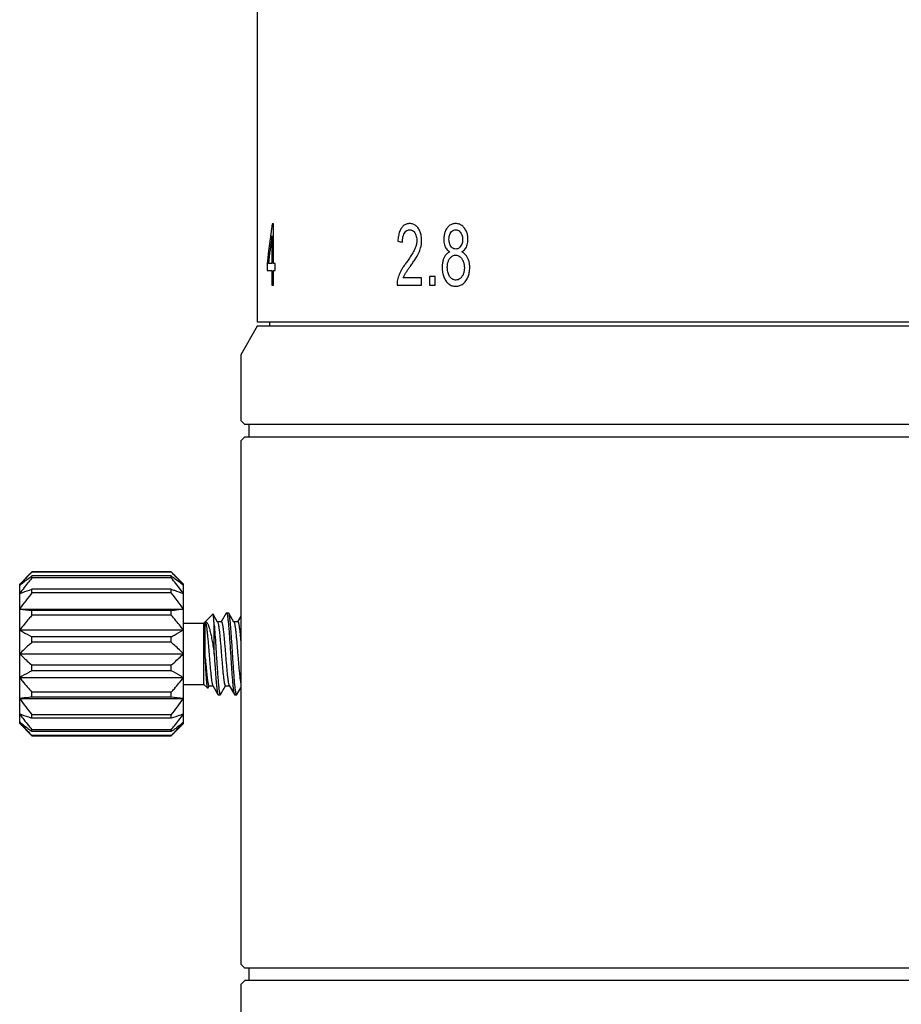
# Model space of a CAD drawing. Header units: millimetres. Extents: x 536 to 656, y -64 to 28.
# Tile 2 of 6: x 536 to 558, y -40 to -16. Entities that reach past the tile are written whole.
import ezdxf

# ---------------------------------------------------------------- set-up
doc = ezdxf.new("R2010")
doc.units = ezdxf.units.MM
doc.layers.get('0').update_dxf_attribs({"color": 50})

msp = doc.modelspace()

# ---------------------------------------------------------------- linework, layer by layer
at = {"color": 0, "linetype": 'Continuous'}
for p, q in [((541.9529, -12.6043), (541.9529, -23.5043)), ((542.3509, -21.1043), (542.3202, -21.1043)), ((542.3509, -22.0764), (542.3509, -21.1043)), ((542.3134, -21.4), (542.3134, -22.0764)), ((542.1957, -22.0764), (542.1957, -22.2452)), ((542.3134, -22.0764), (542.2262, -22.0764)), ((542.3943, -22.0764), (542.3509, -22.0764)), ((542.3943, -22.2452), (542.3943, -22.0764)), ((542.1957, -22.2452), (542.3134, -22.2452)), ((542.3134, -22.2452), (542.3134, -22.6043)), ((542.3509, -22.6043), (542.3509, -22.2452)), ((542.3509, -22.2452), (542.3943, -22.2452)), ((545.9699, -22.4273), (545.5195, -22.4273)), ((545.9699, -22.6043), (545.9699, -22.4273)), ((546.1608, -22.3946), (546.1608, -22.6043)), ((546.2962, -22.3946), (546.1608, -22.3946)), ((546.2962, -22.6043), (546.2962, -22.3946)), ((542.3134, -22.6043), (542.3509, -22.6043)), ((545.3685, -22.6043), (545.9699, -22.6043)), ((546.1608, -22.6043), (546.2962, -22.6043)), ((559.2176, -23.5043), (541.9529, -23.5043)), ((542.2528, -23.5043), (542.2528, -23.6046)), ((541.9528, -23.6046), (541.5528, -24.3046)), ((578.1528, -23.6046), (541.9528, -23.6046)), ((541.5528, -24.3046), (541.5528, -24.5046)), ((541.5528, -24.3046), (541.5528, -24.5046)), ((541.5571, -24.7046), (541.5571, -25.5046)), ((541.5528, -25.7046), (541.5528, -25.9046)), ((541.5528, -25.7046), (541.5528, -25.9046)), ((541.5528, -25.9046), (541.6528, -26.0046)), ((578.4528, -26.0046), (541.6529, -26.0046)), ((541.7528, -26.0046), (541.7528, -26.3046)), ((541.6528, -26.3046), (541.5528, -26.4046)), ((541.5528, -26.4046), (541.5528, -33.3584)), ((541.6529, -26.3046), (578.4528, -26.3046)), ((536.1528, -29.9046), (536.4528, -29.6046)), ((536.4528, -29.6057), (536.4528, -29.6046)), ((536.4528, -29.6046), (539.8528, -29.6046)), ((539.8528, -29.6057), (536.4528, -29.6057)), ((536.4528, -29.7495), (536.4528, -29.7031)), ((539.8528, -29.7031), (536.4528, -29.7031)), ((539.8528, -29.7495), (536.4528, -29.7495)), ((539.8528, -29.6057), (539.8528, -29.6046)), ((540.1528, -29.9046), (539.8528, -29.6046)), ((539.8528, -29.7495), (539.8528, -29.7031)), ((536.1528, -33.3046), (536.1528, -29.9046)), ((536.4528, -30.117), (536.4528, -30.0297)), ((539.8528, -30.0297), (536.4528, -30.0297)), ((539.8528, -30.117), (539.8528, -30.0297)), ((540.1528, -33.3046), (540.1528, -29.9046)), ((539.8528, -30.117), (536.4528, -30.117)), ((536.1528, -30.5118), (540.1528, -30.5118)), ((536.4528, -30.6639), (536.4528, -30.5464)), ((539.8528, -30.5464), (536.4528, -30.5464)), ((539.8528, -30.6639), (536.4528, -30.6639)), ((539.8528, -30.6639), (539.8528, -30.5464)), ((540.6528, -30.8546), (540.8711, -30.6363)), ((540.9867, -30.8287), (540.8756, -30.6379)), ((541.1958, -30.6106), (541.0733, -30.8211)), ((541.1958, -30.6106), (541.2028, -30.6046)), ((541.2028, -30.6046), (541.2528, -30.6046)), ((541.2598, -30.6106), (541.2528, -30.6046)), ((541.3867, -30.8287), (541.2598, -30.6106)), ((541.5528, -30.6845), (541.4733, -30.8211)), ((540.1528, -30.8546), (540.6528, -30.8546)), ((540.6528, -32.3546), (540.6528, -30.8546)), ((540.6863, -31.7089), (540.6863, -30.8281)), ((540.9028, -31.6047), (540.9028, -30.8975)), ((541.0778, -30.8211), (540.9822, -30.8211)), ((541.4778, -30.8211), (541.3822, -30.8211)), ((536.1528, -31.0231), (540.1528, -31.0231)), ((536.4528, -31.3243), (536.4528, -31.1906)), ((539.8528, -31.1906), (536.4528, -31.1906)), ((539.8528, -31.3243), (539.8528, -31.1906)), ((539.8528, -31.3243), (536.4528, -31.3243)), ((536.1528, -31.6046), (540.1528, -31.6046)), ((536.4528, -32.0185), (536.4528, -31.8848)), ((539.8528, -31.8848), (536.4528, -31.8848)), ((539.8528, -32.0185), (539.8528, -31.8848)), ((536.1528, -32.186), (540.1528, -32.186)), ((539.8528, -32.0185), (536.4528, -32.0185)), ((540.1528, -32.3546), (540.6528, -32.3546)), ((540.6528, -32.3546), (540.7443, -32.4461)), ((540.7495, -32.4442), (540.7822, -32.3881)), ((540.7778, -32.3881), (540.8733, -32.3881)), ((540.8689, -32.3804), (540.9958, -32.5985)), ((541.0598, -32.5985), (541.1822, -32.3881)), ((541.1778, -32.3881), (541.2733, -32.3881)), ((541.2689, -32.3804), (541.3958, -32.5985)), ((541.4598, -32.5985), (541.5528, -32.4387)), ((536.1528, -32.6973), (540.1528, -32.6973)), ((536.4528, -32.6628), (536.4528, -32.5452)), ((539.8528, -32.5452), (536.4528, -32.5452)), ((539.8528, -32.6628), (536.4528, -32.6628)), ((539.8528, -32.6628), (539.8528, -32.5452)), ((540.9958, -32.5985), (541.0028, -32.6046)), ((541.0028, -32.6046), (541.0528, -32.6046)), ((541.3958, -32.5985), (541.4028, -32.6046)), ((541.4028, -32.6046), (541.4528, -32.6046)), ((541.4598, -32.5985), (541.4528, -32.6046)), ((536.4528, -33.1794), (536.4528, -33.0922)), ((539.8528, -33.0922), (536.4528, -33.0922)), ((539.8528, -33.1794), (536.4528, -33.1794)), ((539.8528, -33.1794), (539.8528, -33.0922)), ((536.1528, -33.3046), (536.4528, -33.6046)), ((540.1528, -33.3046), (539.8528, -33.6046)), ((541.5528, -33.3584), (541.5528, -39.1843)), ((536.4528, -33.5061), (536.4528, -33.4597)), ((539.8528, -33.4597), (536.4528, -33.4597)), ((539.8528, -33.5061), (536.4528, -33.5061)), ((536.4528, -33.6046), (536.4528, -33.6034)), ((539.8528, -33.6034), (536.4528, -33.6034)), ((536.4528, -33.6046), (539.8528, -33.6046)), ((539.8528, -33.5061), (539.8528, -33.4597)), ((539.8528, -33.6046), (539.8528, -33.6034)), ((541.5528, -39.1843), (541.6528, -39.2843)), ((578.4528, -39.2843), (541.6528, -39.2843)), ((541.7528, -39.2843), (541.7528, -39.5843)), ((541.6528, -39.5843), (541.5528, -39.6843)), ((578.4528, -39.5843), (541.6528, -39.5843)), ((541.5528, -39.6843), (541.5528, -41.2843))]:
    msp.add_line(p, q, dxfattribs=at)
for centre, radius, start, end in [((579.948, -26.417), 38.001, 171.9636, 173.44119), ((581.1331, -26.7538), 39.1871, 172.14762, 173.1447), ((553.5209, 24.887), 47.1259, 260.06332, 260.20124), ((545.2795, -21.5152), 0.6891, 345.16027, 0.05009), ((545.8973, -22.5895), 0.529, 167.62008, 181.60333), ((539.0281, -33.4752), 4.5643, 128.84699, 129.04704), ((537.2774, -33.4752), 4.5644, 50.95296, 51.15304), ((538.6389, -10.2415), 20.4222, 263.00777, 263.85501), ((537.6667, -52.9676), 20.4222, 83.00777, 83.85501), ((539.0281, -29.7339), 4.5644, 230.95296, 231.153), ((537.2774, -29.734), 4.5643, 308.84699, 309.04704)]:
    msp.add_arc(centre, radius, start, end, dxfattribs=at)
for points in [[(545.6796, -21.0982), (545.65, -21.0984), (545.5954, -21.1069), (545.5264, -21.1462), (545.4905, -21.1859), (545.475, -21.2095)], [(545.8899, -21.2179), (545.8725, -21.1913), (545.8336, -21.1469), (545.7624, -21.107), (545.7084, -21.0982), (545.6796, -21.0982)], [(546.8008, -21.0982), (546.7704, -21.0984), (546.7143, -21.1069), (546.643, -21.1463), (546.6058, -21.1861), (546.5896, -21.2097)], [(547.0182, -21.2128), (546.9987, -21.1866), (546.9567, -21.1432), (546.8838, -21.1065), (546.8294, -21.0981), (546.8008, -21.0982)], [(545.475, -21.2095), (545.4581, -21.2344), (545.4292, -21.2916), (545.4006, -21.4006), (545.3912, -21.486), (545.3889, -21.532)], [(545.5006, -21.5515), (545.5007, -21.5195), (545.5043, -21.4606), (545.5214, -21.3855), (545.5386, -21.347), (545.5488, -21.3305)], [(545.5488, -21.3305), (545.5601, -21.312), (545.5845, -21.2815), (545.6275, -21.2563), (545.6599, -21.2505), (545.6771, -21.2507)], [(545.6771, -21.2507), (545.6941, -21.2507), (545.726, -21.2563), (545.768, -21.2821), (545.7913, -21.3098), (545.8018, -21.3264)], [(545.8018, -21.3264), (545.813, -21.3443), (545.8316, -21.3818), (545.8467, -21.4406), (545.8504, -21.4864), (545.8505, -21.5105)], [(545.9686, -21.5146), (545.9683, -21.4735), (545.962, -21.3968), (545.9368, -21.3036), (545.9075, -21.2452), (545.8899, -21.2179)], [(546.5896, -21.2097), (546.5711, -21.2368), (546.5409, -21.2931), (546.5172, -21.3803), (546.5113, -21.4488), (546.5112, -21.485)], [(546.6368, -21.4788), (546.6371, -21.4562), (546.6409, -21.4141), (546.6563, -21.3631), (546.6733, -21.3316), (546.6835, -21.3169)], [(546.6835, -21.3169), (546.6949, -21.301), (546.719, -21.2749), (546.7574, -21.2545), (546.7868, -21.2496), (546.8022, -21.2496)], [(546.8022, -21.2496), (546.8183, -21.2498), (546.8486, -21.2552), (546.8865, -21.2775), (546.9102, -21.3035), (546.9213, -21.3192)], [(546.9213, -21.3192), (546.9327, -21.3359), (546.9516, -21.3708), (546.9664, -21.425), (546.97, -21.467), (546.97, -21.4891)], [(547.1015, -21.4901), (547.1011, -21.4513), (547.0943, -21.379), (547.0671, -21.2923), (547.0365, -21.2381), (547.0182, -21.2128)], [(545.8505, -21.5105), (545.8505, -21.5339), (545.8465, -21.5815), (545.8284, -21.6564), (545.809, -21.707), (545.7974, -21.7326)], [(546.5112, -21.485), (546.5112, -21.5099), (546.514, -21.557), (546.5269, -21.62), (546.54, -21.6552), (546.5478, -21.6714)], [(546.6828, -21.653), (546.6718, -21.6363), (546.6537, -21.6011), (546.6401, -21.5447), (546.6368, -21.5015), (546.6368, -21.4788)], [(546.97, -21.4891), (546.9698, -21.5116), (546.9661, -21.5538), (546.9506, -21.606), (546.9332, -21.6385), (546.9227, -21.6538)], [(547.063, -21.6722), (547.0716, -21.655), (547.0859, -21.6185), (547.0987, -21.5573), (547.1015, -21.5131), (547.1015, -21.4901)], [(545.7974, -21.7326), (545.7806, -21.7672), (545.7432, -21.8369), (545.676, -21.9384), (545.6239, -22.0121), (545.5961, -22.0497)], [(545.6945, -22.1387), (545.7167, -22.1081), (545.7592, -22.0478), (545.8172, -21.9622), (545.8524, -21.904), (545.869, -21.875)], [(545.869, -21.875), (545.8803, -21.8548), (545.9011, -21.8143), (545.9269, -21.7535), (545.94, -21.7124), (545.9456, -21.6917)], [(546.6616, -21.7909), (546.6404, -21.7994), (546.6017, -21.8207), (546.5542, -21.8672), (546.5302, -21.9051), (546.52, -21.926)], [(546.5478, -21.6714), (546.5557, -21.6883), (546.5747, -21.7199), (546.613, -21.7605), (546.6444, -21.7817), (546.6616, -21.7909)], [(546.654, -21.9567), (546.6685, -21.936), (546.6985, -21.9022), (546.745, -21.877), (546.7811, -21.8707), (546.8001, -21.8707)], [(546.8036, -21.7203), (546.7868, -21.7203), (546.7554, -21.7153), (546.7147, -21.6922), (546.6926, -21.6677), (546.6828, -21.653)], [(546.8001, -21.8707), (546.8204, -21.8709), (546.8587, -21.8777), (546.9074, -21.9058), (546.9374, -21.9383), (546.9515, -21.9579)], [(546.9227, -21.6538), (546.9119, -21.6692), (546.8886, -21.6947), (546.8489, -21.7156), (546.8192, -21.7204), (546.8036, -21.7203)], [(546.9481, -21.7909), (546.9652, -21.7816), (546.9964, -21.7604), (547.0351, -21.72), (547.0547, -21.6889), (547.063, -21.6722)], [(547.0935, -21.9364), (547.0825, -21.9143), (547.0569, -21.874), (547.008, -21.8253), (546.9691, -21.801), (546.9481, -21.7909)], [(545.5961, -22.0497), (545.5771, -22.0752), (545.5413, -22.1261), (545.4934, -22.2), (545.4653, -22.2511), (545.4521, -22.2769)], [(546.52, -21.926), (546.5092, -21.9475), (546.4913, -21.9944), (546.4748, -22.0768), (546.4712, -22.1381), (546.4712, -22.1705)], [(546.5971, -22.1715), (546.5972, -22.1421), (546.6015, -22.087), (546.62, -22.0171), (546.6413, -21.9758), (546.654, -21.9567)], [(546.9515, -21.9579), (546.9661, -21.9795), (546.9903, -22.0246), (547.0086, -22.0949), (547.0132, -22.1491), (547.0132, -22.1777)], [(547.1445, -22.1756), (547.1444, -22.1446), (547.1406, -22.0855), (547.1232, -22.0054), (547.1046, -21.9583), (547.0935, -21.9364)], [(545.4521, -22.2769), (545.4412, -22.2988), (545.4213, -22.3427), (545.3974, -22.4093), (545.3855, -22.4538), (545.3806, -22.4761)], [(545.5195, -22.4273), (545.5238, -22.4159), (545.5329, -22.3932), (545.5483, -22.3599), (545.5598, -22.3384), (545.5658, -22.3278)], [(545.5658, -22.3278), (545.5777, -22.3082), (545.6031, -22.2681), (545.6461, -22.2065), (545.6778, -22.1618), (545.6945, -22.1387)], [(546.4712, -22.1705), (546.4715, -22.2158), (546.4786, -22.3004), (546.507, -22.404), (546.5409, -22.4688), (546.5614, -22.4992)], [(546.6217, -22.324), (546.6162, -22.3073), (546.6069, -22.2737), (546.5989, -22.2239), (546.5971, -22.1891), (546.5971, -22.1715)], [(546.6968, -22.4386), (546.6854, -22.4293), (546.6646, -22.4084), (546.6403, -22.371), (546.6273, -22.3405), (546.6217, -22.324)], [(547.0132, -22.1777), (547.0131, -22.2073), (547.0086, -22.2627), (546.9892, -22.3332), (546.9672, -22.3747), (546.9539, -22.3938)], [(547.0495, -22.499), (547.0718, -22.4669), (547.1086, -22.4002), (547.1371, -22.2982), (547.1443, -22.2179), (547.1445, -22.1756)], [(546.5614, -22.4992), (546.5821, -22.529), (546.6275, -22.5785), (546.7086, -22.6206), (546.7701, -22.6301), (546.8029, -22.6299)], [(546.8043, -22.4785), (546.791, -22.4784), (546.7654, -22.4753), (546.7311, -22.4625), (546.7081, -22.4476), (546.6968, -22.4386)], [(546.8029, -22.6299), (546.8374, -22.6298), (546.9017, -22.6199), (546.9849, -22.5742), (547.0297, -22.5271), (547.0495, -22.499)], [(546.9539, -22.3938), (546.9395, -22.4138), (546.9092, -22.4468), (546.8606, -22.4724), (546.8237, -22.4785), (546.8043, -22.4785)], [(536.4528, -30.117), (536.3493, -30.2459), (536.2484, -30.377), (536.1528, -30.5118)], [(540.1528, -30.5118), (540.0571, -30.377), (539.9562, -30.2459), (539.8528, -30.117)], [(536.1528, -32.6973), (536.2484, -32.8321), (536.3493, -32.9632), (536.4528, -33.0922)], [(539.8528, -33.0922), (539.9562, -32.9632), (540.0571, -32.8321), (540.1528, -32.6973)]]:
    msp.add_open_spline(points, degree=3, dxfattribs=at)
for points, knots in [([(541.5539, -24.5046), (541.5542, -24.5046), (541.5539, -24.5066), (541.5545, -24.5088), (541.5545, -24.5139), (541.5551, -24.5236), (541.5554, -24.5405), (541.556, -24.5649), (541.5564, -24.5949), (541.5569, -24.642), (541.5571, -24.6791), (541.5571, -24.7046)], [0, 0, 0, 0, 0.0049572, 0.0194039, 0.0432529, 0.0763407, 0.1687517, 0.2931065, 0.4445558, 0.617385, 1, 1, 1, 1]), ([(541.5571, -25.5046), (541.5571, -25.5301), (541.5569, -25.5671), (541.5564, -25.6143), (541.556, -25.6442), (541.5554, -25.6687), (541.5551, -25.6855), (541.5545, -25.6952), (541.5545, -25.7004), (541.5539, -25.7025), (541.5542, -25.7046), (541.5539, -25.7046)], [0, 0, 0, 0, 0.3826145, 0.5554317, 0.7068789, 0.8312392, 0.9236578, 0.9567484, 0.9805978, 0.9950435, 1, 1, 1, 1]), ([(536.4528, -29.6057), (536.4269, -29.6322), (536.3246, -29.7382), (536.2249, -29.8469), (536.1528, -29.9304)], [0, 0, 0, 0, 0.2510558, 1, 1, 1, 1]), ([(536.4528, -29.7495), (536.4269, -29.7807), (536.3242, -29.9062), (536.2246, -30.0342), (536.1528, -30.1323)], [0, 0, 0, 0, 0.2501902, 1, 1, 1, 1]), ([(536.1652, -29.9204), (536.1883, -29.9018), (536.2826, -29.8273), (536.3793, -29.7558), (536.4528, -29.7031)], [0, 0, 0, 0, 0.2469663, 1, 1, 1, 1]), ([(540.1528, -29.9304), (540.1288, -29.9026), (540.0313, -29.7921), (539.9301, -29.685), (539.8528, -29.6057)], [0, 0, 0, 0, 0.2488631, 1, 1, 1, 1]), ([(539.8528, -29.7031), (539.8774, -29.7208), (539.9747, -29.7913), (540.0704, -29.8641), (540.1404, -29.9204)], [0, 0, 0, 0, 0.2527724, 1, 1, 1, 1]), ([(540.1528, -30.1323), (540.1288, -30.0996), (540.0317, -29.9698), (539.9303, -29.8432), (539.8528, -29.7495)], [0, 0, 0, 0, 0.2498181, 1, 1, 1, 1]), ([(536.1528, -30.1323), (536.177, -30.1235), (536.2765, -30.0878), (536.3767, -30.0544), (536.4528, -30.0297)], [0, 0, 0, 0, 0.2436379, 1, 1, 1, 1]), ([(539.8528, -30.0297), (539.8785, -30.0381), (539.9789, -30.071), (540.0789, -30.1053), (540.1528, -30.1323)], [0, 0, 0, 0, 0.2557184, 1, 1, 1, 1]), ([(539.8528, -30.5464), (539.8785, -30.5436), (539.9785, -30.5325), (540.0785, -30.521), (540.1528, -30.5118)], [0, 0, 0, 0, 0.2566938, 1, 1, 1, 1]), ([(536.4528, -30.6639), (536.4269, -30.6932), (536.3244, -30.8108), (536.2247, -30.9309), (536.1528, -31.0231)], [0, 0, 0, 0, 0.2505195, 1, 1, 1, 1]), ([(540.1528, -31.0231), (540.1288, -30.9925), (540.0316, -30.8704), (539.9302, -30.7517), (539.8528, -30.6639)], [0, 0, 0, 0, 0.2494554, 1, 1, 1, 1]), ([(540.8756, -30.6379), (540.8753, -30.6373), (540.8747, -30.6364), (540.8735, -30.6354), (540.8721, -30.6354), (540.8714, -30.6359), (540.8711, -30.6363)], [0, 0, 0, 0, 0.3324115, 0.5707198, 0.7660747, 1, 1, 1, 1]), ([(540.9028, -30.8975), (540.9007, -30.8635), (540.8977, -30.8154), (540.8929, -30.7552), (540.8896, -30.719), (540.8863, -30.6892), (540.8831, -30.6659), (540.8798, -30.6495), (540.8773, -30.6408), (540.8756, -30.6379)], [0, 0, 0, 0, 0.3905211, 0.5532624, 0.6926187, 0.8076111, 0.897457, 0.9615755, 1, 1, 1, 1]), ([(541.2028, -30.6046), (541.2054, -30.6046), (541.2093, -30.6091), (541.2125, -30.6159), (541.2156, -30.6245), (541.2187, -30.6352), (541.2231, -30.6542), (541.2285, -30.6835), (541.2346, -30.7254), (541.2434, -30.7976), (541.2539, -30.9064), (541.2661, -31.056), (541.2783, -31.2267), (541.2905, -31.412), (541.2986, -31.5395), (541.3028, -31.6046)], [0, 0, 0, 0, 0.0078171, 0.0145303, 0.0234047, 0.0345008, 0.0478377, 0.0811826, 0.1232202, 0.1736011, 0.2974646, 0.448145, 0.6199334, 0.8062585, 1, 1, 1, 1]), ([(541.3528, -31.6046), (541.3489, -31.544), (541.3413, -31.425), (541.3299, -31.2513), (541.3185, -31.0894), (541.3072, -30.9446), (541.2973, -30.837), (541.2892, -30.763), (541.2835, -30.7177), (541.2778, -30.6798), (541.2722, -30.6495), (541.2666, -30.6272), (541.2623, -30.615), (541.2598, -30.6106)], [0, 0, 0, 0, 0.1820295, 0.3580396, 0.5221893, 0.669053, 0.793801, 0.8465758, 0.892372, 0.9308237, 0.9616631, 0.9847102, 1, 1, 1, 1]), ([(540.6863, -30.8281), (540.6911, -30.8266), (540.7025, -30.8264), (540.7183, -30.836), (540.7327, -30.8531), (540.7468, -30.8774), (540.7607, -30.909), (540.7744, -30.9474), (540.788, -30.9924), (540.8067, -31.0638), (540.829, -31.1658), (540.8543, -31.3008), (540.879, -31.4491), (540.8948, -31.5519), (540.9028, -31.6047)], [0, 0, 0, 0, 0.0182602, 0.0386394, 0.064886, 0.0985553, 0.1400822, 0.1893888, 0.2461656, 0.3099561, 0.4563749, 0.6237674, 0.8068088, 1, 1, 1, 1]), ([(540.6863, -30.8281), (540.6886, -30.8319), (540.6929, -30.8422), (540.6984, -30.8609), (540.704, -30.8855), (540.7121, -30.9294), (540.7217, -30.9975), (540.7328, -31.0933), (540.7439, -31.2054), (540.7551, -31.3303), (540.7663, -31.464), (540.7776, -31.6022), (540.7888, -31.7404), (540.8, -31.8743), (540.8112, -31.9996), (540.8224, -32.1122), (540.8334, -32.2086), (540.8431, -32.2773), (540.8512, -32.3217), (540.8567, -32.3467), (540.8622, -32.3658), (540.8665, -32.3764), (540.8689, -32.3804)], [0, 0, 0, 0, 0.0087474, 0.0211681, 0.037283, 0.0570114, 0.1067649, 0.168966, 0.2416797, 0.3226127, 0.4091978, 0.4986816, 0.5882154, 0.6749488, 0.7561231, 0.8291629, 0.8917637, 0.9419781, 0.9619567, 0.978322, 0.9909994, 1, 1, 1, 1]), ([(540.9028, -30.8975), (540.9098, -30.976), (540.9229, -31.1466), (540.9408, -31.415), (540.9558, -31.6532), (540.9682, -31.8458), (540.9775, -31.9845), (540.9867, -32.115), (540.996, -32.2344), (541.0052, -32.3402), (541.0143, -32.4301), (541.0223, -32.4942), (541.0289, -32.536), (541.0335, -32.5599), (541.038, -32.5787), (541.042, -32.591), (541.0455, -32.5982), (541.0481, -32.6023), (541.051, -32.6046), (541.0528, -32.6046)], [0, 0, 0, 0, 0.1376318, 0.2988191, 0.4697687, 0.5543195, 0.6358156, 0.7125022, 0.7827289, 0.844989, 0.897956, 0.9405175, 0.9576174, 0.9718218, 0.983076, 0.9913808, 0.9944541, 0.9968491, 1, 1, 1, 1]), ([(540.9867, -30.8287), (540.9892, -30.833), (540.9936, -30.8443), (540.9994, -30.8647), (541.0052, -30.8915), (541.0136, -30.9395), (541.0237, -31.0135), (541.0353, -31.1173), (541.047, -31.2381), (541.0587, -31.3718), (541.0704, -31.5136), (541.0821, -31.6587), (541.0939, -31.8018), (541.1056, -31.938), (541.1172, -32.0626), (541.1289, -32.171), (541.139, -32.2496), (541.1474, -32.3015), (541.1532, -32.3316), (541.159, -32.3553), (541.1641, -32.3709), (541.1685, -32.38), (541.1718, -32.3852), (541.1755, -32.3881), (541.1778, -32.3881)], [0, 0, 0, 0, 0.0094389, 0.0228806, 0.0403289, 0.061686, 0.1154458, 0.1824038, 0.2602713, 0.3463535, 0.437657, 0.5310009, 0.6231308, 0.7108363, 0.7910657, 0.8610382, 0.9183515, 0.9416442, 0.9610995, 0.9765912, 0.9880579, 0.9923095, 0.9956288, 1, 1, 1, 1]), ([(541.0778, -30.8211), (541.0801, -30.8211), (541.0837, -30.824), (541.0871, -30.8292), (541.0915, -30.8382), (541.0965, -30.8539), (541.1023, -30.8776), (541.1081, -30.9076), (541.1166, -30.9596), (541.1267, -31.0381), (541.1383, -31.1466), (541.1499, -31.2711), (541.1617, -31.4073), (541.1734, -31.5505), (541.1851, -31.6955), (541.1969, -31.8374), (541.2086, -31.971), (541.2202, -32.0919), (541.2318, -32.1956), (541.2419, -32.2697), (541.2504, -32.3176), (541.2562, -32.3445), (541.2619, -32.3649), (541.2664, -32.3761), (541.2689, -32.3804)], [0, 0, 0, 0, 0.0043701, 0.0076893, 0.0119425, 0.0234084, 0.0389003, 0.0583562, 0.0816479, 0.1389609, 0.2089335, 0.2891632, 0.3768691, 0.4689994, 0.5623434, 0.6536467, 0.7397284, 0.8175955, 0.8845533, 0.9383132, 0.9596724, 0.9771189, 0.9905618, 1, 1, 1, 1]), ([(541.3867, -30.8287), (541.3892, -30.833), (541.3936, -30.8443), (541.3994, -30.8647), (541.4052, -30.8915), (541.4136, -30.9395), (541.4237, -31.0135), (541.4353, -31.1173), (541.447, -31.2381), (541.4587, -31.3718), (541.4704, -31.5136), (541.4821, -31.6587), (541.4939, -31.8018), (541.5056, -31.938), (541.5172, -32.0626), (541.5289, -32.171), (541.539, -32.2496), (541.5471, -32.2998), (541.551, -32.3202), (541.5528, -32.3285)], [0, 0, 0, 0, 0.00943807, 0.0228808, 0.04032798, 0.06168629, 0.11544603, 0.18240392, 0.26027117, 0.34635317, 0.43765674, 0.53100075, 0.6231309, 0.71083653, 0.791066, 0.86103848, 0.91835154, 0.94164442, 0.95779101, 0.95779101, 0.95779101, 0.95779101]), ([(541.4778, -30.8211), (541.4801, -30.8211), (541.4837, -30.824), (541.487, -30.8292), (541.4915, -30.8382), (541.4965, -30.8539), (541.5023, -30.8776), (541.5081, -30.9076), (541.5166, -30.9596), (541.5267, -31.0381), (541.5383, -31.1466), (541.5468, -31.2377), (541.5517, -31.2923), (541.5528, -31.3048)], [0, 0, 0, 0, 0.00437051, 0.0076902, 0.01194244, 0.02340823, 0.03890065, 0.05835558, 0.08164847, 0.13896156, 0.20893405, 0.28916352, 0.31307469, 0.31307469, 0.31307469, 0.31307469]), ([(536.1528, -31.0231), (536.1769, -31.0375), (536.2758, -31.0954), (536.3763, -31.1502), (536.4528, -31.1906)], [0, 0, 0, 0, 0.2452442, 1, 1, 1, 1]), ([(539.8528, -31.1906), (539.8785, -31.177), (539.9795, -31.123), (540.0795, -31.067), (540.1528, -31.0231)], [0, 0, 0, 0, 0.2542981, 1, 1, 1, 1]), ([(536.4528, -31.3243), (536.427, -31.3471), (536.325, -31.4384), (536.2252, -31.5322), (536.1528, -31.6046)], [0, 0, 0, 0, 0.2518471, 1, 1, 1, 1]), ([(540.1528, -31.6046), (540.1288, -31.5806), (540.031, -31.4848), (539.9299, -31.3925), (539.8528, -31.3243)], [0, 0, 0, 0, 0.247986, 1, 1, 1, 1]), ([(536.1528, -31.6046), (536.1768, -31.6286), (536.2746, -31.7243), (536.3757, -31.8166), (536.4528, -31.8848)], [0, 0, 0, 0, 0.247986, 1, 1, 1, 1]), ([(539.8528, -31.8848), (539.8786, -31.862), (539.9806, -31.7708), (540.0804, -31.677), (540.1528, -31.6046)], [0, 0, 0, 0, 0.2518471, 1, 1, 1, 1]), ([(540.7443, -32.4461), (540.7436, -32.4453), (540.7422, -32.4432), (540.7396, -32.4367), (540.7367, -32.4245), (540.7332, -32.4052), (540.7298, -32.3799), (540.7263, -32.3487), (540.7228, -32.3117), (540.7192, -32.2693), (540.7142, -32.2028), (540.708, -32.1089), (540.7009, -31.9853), (540.6936, -31.8503), (540.6887, -31.7568), (540.6863, -31.7089)], [0, 0, 0, 0, 0.0041677, 0.0102205, 0.0283915, 0.0547927, 0.089363, 0.1319068, 0.1821481, 0.2397369, 0.3042499, 0.4520677, 0.6210247, 0.8057123, 1, 1, 1, 1]), ([(540.6863, -31.7089), (540.69, -31.7546), (540.6974, -31.8434), (540.7086, -31.9714), (540.7198, -32.0875), (540.7309, -32.1881), (540.7406, -32.2607), (540.7487, -32.3086), (540.7543, -32.3362), (540.7598, -32.358), (540.7647, -32.3724), (540.7689, -32.3807), (540.7721, -32.3854), (540.7756, -32.3881), (540.7778, -32.3881)], [0, 0, 0, 0, 0.1993546, 0.3875204, 0.5584324, 0.7067116, 0.8276831, 0.8767468, 0.9176973, 0.950304, 0.9744766, 0.9834699, 0.9905297, 1, 1, 1, 1]), ([(540.9028, -31.6047), (540.9066, -31.6652), (540.9142, -31.7843), (540.9256, -31.9579), (540.937, -32.1198), (540.9484, -32.2645), (540.9582, -32.3722), (540.9663, -32.4461), (540.972, -32.4914), (540.9777, -32.5294), (540.9833, -32.5597), (540.9889, -32.582), (540.9932, -32.5941), (540.9958, -32.5985)], [0, 0, 0, 0, 0.1820309, 0.3580337, 0.5221839, 0.6690517, 0.7937998, 0.846574, 0.8923699, 0.9308217, 0.9616619, 0.9847096, 1, 1, 1, 1]), ([(541.3028, -31.6046), (541.3066, -31.6651), (541.3142, -31.7842), (541.3256, -31.9578), (541.337, -32.1197), (541.3484, -32.2645), (541.3582, -32.3721), (541.3663, -32.4461), (541.372, -32.4914), (541.3777, -32.5294), (541.3833, -32.5596), (541.3889, -32.582), (541.3932, -32.5941), (541.3958, -32.5985)], [0, 0, 0, 0, 0.1820263, 0.3580269, 0.5221771, 0.6690466, 0.793797, 0.8465723, 0.8923692, 0.9308216, 0.9616622, 0.9847099, 1, 1, 1, 1]), ([(541.4528, -32.6046), (541.4501, -32.6046), (541.4463, -32.6), (541.443, -32.5932), (541.4399, -32.5846), (541.4369, -32.5739), (541.4324, -32.555), (541.4271, -32.5256), (541.421, -32.4837), (541.4122, -32.4115), (541.4016, -32.3027), (541.3895, -32.1531), (541.3773, -31.9824), (541.365, -31.7972), (541.3569, -31.6696), (541.3528, -31.6046)], [0, 0, 0, 0, 0.007818, 0.0145319, 0.0234071, 0.0345042, 0.0478417, 0.0811888, 0.1232277, 0.1736102, 0.2974759, 0.4481616, 0.6199502, 0.8062641, 1, 1, 1, 1]), ([(536.4528, -32.0185), (536.427, -32.0321), (536.326, -32.0861), (536.2261, -32.1422), (536.1528, -32.186)], [0, 0, 0, 0, 0.2542981, 1, 1, 1, 1]), ([(536.1528, -32.186), (536.1767, -32.2167), (536.2739, -32.3387), (536.3753, -32.4574), (536.4528, -32.5452)], [0, 0, 0, 0, 0.2494554, 1, 1, 1, 1]), ([(540.1528, -32.186), (540.1287, -32.1716), (540.0298, -32.1138), (539.9292, -32.0589), (539.8528, -32.0185)], [0, 0, 0, 0, 0.2452442, 1, 1, 1, 1]), ([(539.8528, -32.5452), (539.8786, -32.5159), (539.9812, -32.3983), (540.0808, -32.2782), (540.1528, -32.186)], [0, 0, 0, 0, 0.2505195, 1, 1, 1, 1]), ([(540.7495, -32.4442), (540.7491, -32.4449), (540.7484, -32.4459), (540.7471, -32.447), (540.7454, -32.4471), (540.7446, -32.4464), (540.7443, -32.4461)], [0, 0, 0, 0, 0.3318772, 0.5698601, 0.76535, 1, 1, 1, 1]), ([(536.4528, -32.6628), (536.4271, -32.6656), (536.327, -32.6766), (536.227, -32.6882), (536.1528, -32.6973)], [0, 0, 0, 0, 0.2566938, 1, 1, 1, 1]), ([(541.0528, -32.6046), (541.0534, -32.6046), (541.0565, -32.6038), (541.0585, -32.6008), (541.0598, -32.5985)], [0, 0, 0, 0, 0.1883131, 1, 1, 1, 1]), ([(536.4528, -33.1794), (536.4271, -33.1711), (536.3266, -33.1382), (536.2266, -33.1039), (536.1528, -33.0768)], [0, 0, 0, 0, 0.2557184, 1, 1, 1, 1]), ([(536.1528, -33.0768), (536.1767, -33.1095), (536.2738, -33.2394), (536.3752, -33.3659), (536.4528, -33.4597)], [0, 0, 0, 0, 0.2498181, 1, 1, 1, 1]), ([(540.1528, -33.0768), (540.1286, -33.0857), (540.0291, -33.1213), (539.9288, -33.1548), (539.8528, -33.1794)], [0, 0, 0, 0, 0.2436379, 1, 1, 1, 1]), ([(539.8528, -33.4597), (539.8786, -33.4284), (539.9813, -33.3029), (540.081, -33.1749), (540.1528, -33.0768)], [0, 0, 0, 0, 0.2501902, 1, 1, 1, 1]), ([(536.1528, -33.2787), (536.1767, -33.3065), (536.2742, -33.417), (536.3755, -33.5242), (536.4528, -33.6034)], [0, 0, 0, 0, 0.2488631, 1, 1, 1, 1]), ([(536.4528, -33.5061), (536.4281, -33.4884), (536.3308, -33.4178), (536.2351, -33.3451), (536.1652, -33.2888)], [0, 0, 0, 0, 0.2527724, 1, 1, 1, 1]), ([(539.8528, -33.6034), (539.8786, -33.5769), (539.9809, -33.4709), (540.0807, -33.3623), (540.1528, -33.2787)], [0, 0, 0, 0, 0.2510558, 1, 1, 1, 1]), ([(540.1404, -33.2888), (540.1173, -33.3074), (540.0229, -33.3819), (539.9263, -33.4533), (539.8528, -33.5061)], [0, 0, 0, 0, 0.2469663, 1, 1, 1, 1])]:
    msp.add_open_spline(points, degree=3, knots=knots, dxfattribs=at)

doc.saveas('drawing.dxf')
